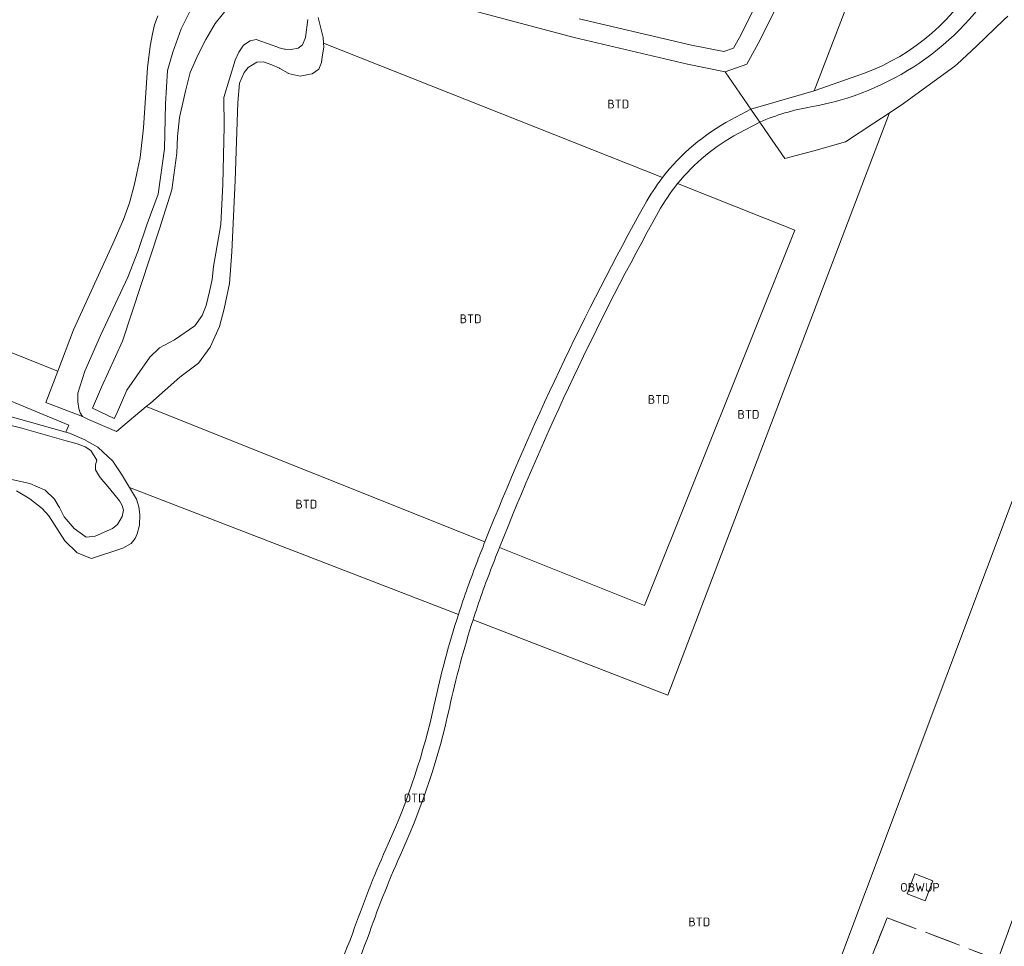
# Model space of a CAD drawing. Header units: metres. Extents: x 207644 to 210135, y 370459 to 373417.
# Tile 8 of 256: x 208017 to 208118, y 371691 to 371787. Entities that reach past the tile are written whole.
import ezdxf
from ezdxf.enums import TextEntityAlignment as Align

# ---------------------------------------------------------------- set-up
doc = ezdxf.new("R2010")
doc.units = ezdxf.units.M
doc.linetypes.add('HIDDEN2', pattern=[4.7625, 3.175, -1.5875])
for name, color, linetype in [('BTD', 7, 'Continuous'), ('KAD_Vastgesteld_Perceel', 212, 'Continuous'), ('OBWUP', 7, 'Continuous'), ('OTD', 7, 'Continuous')]:
    doc.layers.add(name, color=color, linetype=linetype)
doc.layers.add('GIMGMV', color=7, linetype='Continuous', lineweight=25)
doc.layers.add('GMV', color=7, linetype='Continuous', lineweight=25)
doc.styles.add('ISO', font='isocpeur.ttf', dxfattribs={"height": 1})

msp = doc.modelspace()

# ---------------------------------------------------------------- linework, layer by layer
at = {"layer": 'GIMGMV', "color": 253, "linetype": 'Continuous', "lineweight": 13}
for points in [[(208108.879, 371698.826), (208108.1, 371696.795)], [(208110.726, 371698.118), (208108.879, 371698.826)], [(208109.946, 371696.087), (208110.726, 371698.118)], [(208108.1, 371696.795), (208109.946, 371696.087)]]:
    msp.add_lwpolyline(points, dxfattribs=at)
at = {"layer": 'GMV', "color": 253, "linetype": 'Continuous', "lineweight": 13}
for points in [[(208153.28, 371921.561), (208098.545, 371779.207)], [(208093.705, 371790.333), (208091.043, 371784.998)], [(208092.813, 371784.065), (208095.548, 371789.548)], [(208037.058, 371786.128), (208038.498, 371787.91)], [(208031.16, 371786.917), (208030.825, 371786.002)], [(208033.555, 371785.58), (208034.437, 371787.351)], [(208046.581, 371786.54), (208046.333, 371784.693)], [(208048.127, 371784.68), (208047.614, 371786.734)], [(208063.986, 371787.312), (208073.923, 371784.672)], [(208085.959, 371783.901), (208074.408, 371786.612)], [(208118.031, 371786.5), (208115.203, 371783.813)], [(208118.438, 371786.875), (208118.031, 371786.5)], [(208030.825, 371786.002), (208030.624, 371785.076)], [(208032.702, 371783.176), (208033.555, 371785.58)], [(208036.086, 371784.489), (208037.058, 371786.128)], [(208030.624, 371785.076), (208030.371, 371783.795)], [(208035.297, 371782.946), (208036.086, 371784.489)], [(208041.26, 371784.488), (208040.66, 371784.356)], [(208042.788, 371783.92), (208041.26, 371784.488)], [(208046.333, 371784.693), (208046.024, 371783.952)], [(208048.173, 371784.12), (208048.127, 371784.68)], [(208073.923, 371784.672), (208085.535, 371781.946)], [(208091.043, 371784.998), (208090.255, 371783.581)], [(208030.371, 371783.795), (208030.098, 371781.589)], [(208039.971, 371783.899), (208039.48, 371783.198)], [(208040.66, 371784.356), (208039.971, 371783.899)], [(208043.38, 371783.723), (208042.788, 371783.92)], [(208043.635, 371783.638), (208043.38, 371783.723)], [(208044.167, 371783.498), (208043.635, 371783.638)], [(208044.24, 371783.479), (208044.167, 371783.498)], [(208044.839, 371783.448), (208044.24, 371783.479)], [(208045.558, 371783.579), (208044.839, 371783.448)], [(208045.842, 371783.806), (208045.558, 371783.579)], [(208046.024, 371783.952), (208045.842, 371783.806)], [(208048.052, 371782.691), (208048.208, 371783.689)], [(208082.972, 371770.302), (208048.173, 371784.12)], [(208048.208, 371783.689), (208048.173, 371784.12)], [(208089.27, 371783.24), (208085.959, 371783.901)], [(208090.255, 371783.581), (208089.27, 371783.24)], [(208091.631, 371781.941), (208092.813, 371784.065)], [(208115.203, 371783.813), (208113.234, 371781.938)], [(208032.164, 371781.312), (208032.702, 371783.176)], [(208034.475, 371781.113), (208035.297, 371782.946)], [(208039.48, 371783.198), (208039.094, 371782.353)], [(208047.953, 371782.124), (208048.052, 371782.691)], [(208030.098, 371781.589), (208029.685, 371775.423)], [(208039.094, 371782.353), (208037.928, 371778.522)], [(208040.015, 371781.081), (208040.431, 371781.611)], [(208040.431, 371781.611), (208041.321, 371782.163)], [(208041.321, 371782.163), (208042.009, 371782.191)], [(208042.009, 371782.191), (208042.878, 371781.881)], [(208042.878, 371781.881), (208043.659, 371781.535)], [(208043.659, 371781.535), (208043.706, 371781.507)], [(208043.706, 371781.507), (208044.538, 371781.015)], [(208047.022, 371780.95), (208047.687, 371781.429)], [(208047.687, 371781.429), (208047.691, 371781.439)], [(208047.691, 371781.439), (208047.953, 371782.124)], [(208085.535, 371781.946), (208089.411, 371781.172)], [(208089.411, 371781.172), (208091.631, 371781.941)], [(208112.984, 371781.75), (208107.484, 371777.75)], [(208113.234, 371781.938), (208112.984, 371781.75)], [(208031.957, 371777.885), (208032.164, 371781.312)], [(208034.01, 371779.17), (208034.475, 371781.113)], [(208039.556, 371779.986), (208040.015, 371781.081)], [(208044.538, 371781.015), (208044.559, 371781.002)], [(208044.559, 371781.002), (208045.785, 371780.727)], [(208045.785, 371780.727), (208046.643, 371780.882)], [(208046.643, 371780.882), (208047.022, 371780.95)], [(208092.051, 371777.336), (208089.411, 371781.172)], [(208098.545, 371779.207), (208103.609, 371781.003)], [(208039.367, 371778.028), (208039.556, 371779.986)], [(208033.393, 371776.462), (208034.01, 371779.17)], [(208037.928, 371778.522), (208037.974, 371775.556)], [(208092.051, 371777.336), (208098.545, 371779.207)], [(208031.842, 371773.256), (208031.957, 371777.885)], [(208039.115, 371770.024), (208039.367, 371778.028)], [(208092.051, 371777.336), (208089.993, 371776.237)], [(208092.508, 371776.673), (208092.051, 371777.336)], [(208107.484, 371777.75), (208106.297, 371776.949)], [(208033.191, 371774.527), (208033.393, 371776.462)], [(208083.531, 371717.188), (208106.297, 371776.949)], [(208092.969, 371776.004), (208092.508, 371776.673)], [(208104.688, 371775.906), (208106.234, 371776.906)], [(208106.234, 371776.906), (208106.297, 371776.949)], [(208029.685, 371775.423), (208029.348, 371772.366)], [(208037.974, 371775.556), (208037.85, 371769.638)], [(208092.969, 371776.004), (208090.747, 371774.826)], [(208093.861, 371774.707), (208092.969, 371776.004)], [(208101.766, 371773.969), (208104.688, 371775.906)], [(208033.128, 371772.804), (208033.191, 371774.527)], [(208095.531, 371772.281), (208093.861, 371774.707)], [(208098.5, 371773.063), (208101.766, 371773.969)], [(208029.348, 371772.366), (208028.778, 371769.642)], [(208031.203, 371768.605), (208031.842, 371773.256)], [(208032.616, 371769.061), (208033.128, 371772.804)], [(208095.531, 371772.281), (208098.5, 371773.063)], [(208028.778, 371769.642), (208028.269, 371767.701)], [(208037.85, 371769.638), (208037.629, 371765.483)], [(208038.76, 371762.705), (208039.115, 371770.024)], [(208096.563, 371764.906), (208084.525, 371769.686)], [(208030.064, 371765.568), (208031.203, 371768.605)], [(208031.345, 371765.061), (208032.616, 371769.061)], [(208028.269, 371767.701), (208027.625, 371766)], [(208027.625, 371766), (208026.548, 371763.522)], [(208029.121, 371762.738), (208030.064, 371765.568)], [(208037.629, 371765.483), (208036.893, 371761.18)], [(208027.54, 371753.532), (208031.345, 371765.061)], [(208081.141, 371726.375), (208096.563, 371764.906)], [(208026.548, 371763.522), (208022.509, 371754.692)], [(208028.099, 371760.088), (208029.121, 371762.738)], [(208038.517, 371759.424), (208038.76, 371762.705)], [(208036.893, 371761.18), (208036.752, 371759.853)], [(208025.293, 371754.088), (208028.099, 371760.088)], [(208036.752, 371759.853), (208036.478, 371758.632)], [(208037.987, 371756.84), (208038.517, 371759.424)], [(208001.219, 371758.281), (208020.883, 371750.431)], [(208036.478, 371758.632), (208036.132, 371757.176)], [(208036.132, 371757.176), (208035.708, 371756.167)], [(208035.708, 371756.167), (208034.958, 371755.079)], [(208037.501, 371755.011), (208037.987, 371756.84)], [(208034.958, 371755.079), (208032.883, 371753.66)], [(208022.509, 371754.692), (208020.883, 371750.431)], [(208023.658, 371750.436), (208025.293, 371754.088)], [(208036.548, 371752.905), (208037.501, 371755.011)], [(208025.365, 371748.812), (208027.54, 371753.532)], [(208032.883, 371753.66), (208031.324, 371752.838)], [(208031.324, 371752.838), (208030.351, 371751.881)], [(208035.348, 371751.261), (208036.548, 371752.905)], [(208030.351, 371751.881), (208029.317, 371750.393)], [(208033.429, 371749.822), (208035.348, 371751.261)], [(208099.76, 371686.135), (208124.484, 371752.032)], [(208019.659, 371747.222), (208020.883, 371750.431)], [(208022.966, 371748.188), (208023.658, 371750.436)], [(208029.317, 371750.393), (208027.986, 371748.473)], [(208022.014, 371744.881), (208010.797, 371749.55)], [(208030.416, 371747.161), (208033.429, 371749.822)], [(208022.962, 371747.301), (208022.966, 371748.188)], [(208024.469, 371746.628), (208025.365, 371748.812)], [(208027.986, 371748.473), (208026.892, 371745.956)], [(208023.443, 371745.791), (208019.659, 371747.222)], [(208023.042, 371746.618), (208022.962, 371747.301)], [(208029.982, 371746.799), (208030.416, 371747.161)], [(208010.515, 371746.263), (208017.213, 371744.593)], [(208021.702, 371744.177), (208013.071, 371746.614)], [(208023.18, 371746.165), (208023.042, 371746.618)], [(208023.443, 371745.791), (208023.18, 371746.165)], [(208026.668, 371745.568), (208024.469, 371746.628)], [(208026.924, 371744.247), (208029.982, 371746.799)], [(208029.982, 371746.799), (208064.748, 371732.92)], [(208023.443, 371745.791), (208024.034, 371745.464)], [(208024.034, 371745.464), (208026.924, 371744.247)], [(208026.892, 371745.956), (208026.668, 371745.568)], [(208017.213, 371744.593), (208021.739, 371743.301)], [(208021.702, 371744.177), (208022.014, 371744.881)], [(208022.102, 371744.064), (208021.702, 371744.177)], [(208023.611, 371743.429), (208022.102, 371744.064)], [(208021.739, 371743.301), (208022.888, 371742.979)], [(208022.888, 371742.979), (208023.704, 371742.676)], [(208024.999, 371742.642), (208023.611, 371743.429)], [(208023.704, 371742.676), (208024.28, 371742.285)], [(208024.28, 371742.285), (208024.888, 371741.32)], [(208026.536, 371741.195), (208024.999, 371742.642)], [(208024.888, 371741.32), (208024.774, 371740.841)], [(208027.439, 371739.881), (208026.536, 371741.195)], [(208024.774, 371740.841), (208024.76, 371740.311)], [(208024.76, 371740.311), (208025.172, 371739.629)], [(208018.012, 371738.892), (208015.686, 371739.416)], [(208025.172, 371739.629), (208025.248, 371739.537)], [(208025.248, 371739.537), (208026.195, 371738.392)], [(208028.27, 371738.492), (208027.439, 371739.881)], [(208016.647, 371738.165), (208018.028, 371737.328)], [(208019.596, 371738.215), (208018.012, 371738.892)], [(208020.548, 371737.309), (208019.596, 371738.215)], [(208026.195, 371738.392), (208027.228, 371737.143)], [(208028.979, 371737.306), (208028.27, 371738.492)], [(208028.27, 371738.492), (208062.033, 371725.476)], [(208018.028, 371737.328), (208019.288, 371736.355)], [(208020.945, 371736.653), (208020.548, 371737.309)], [(208027.228, 371737.143), (208027.492, 371736.646)], [(208029.206, 371736.523), (208028.979, 371737.306)], [(208019.288, 371736.355), (208019.97, 371735.592)], [(208021.062, 371736.46), (208020.945, 371736.653)], [(208021.56, 371735.485), (208021.062, 371736.46)], [(208027.639, 371736.175), (208027.491, 371735.513)], [(208027.492, 371736.646), (208027.639, 371736.175)], [(208029.333, 371735.738), (208029.206, 371736.523)], [(208019.97, 371735.592), (208021.617, 371733.019)], [(208022.558, 371734.28), (208021.56, 371735.485)], [(208027.491, 371735.513), (208027.007, 371734.698)], [(208029.269, 371734.625), (208029.333, 371735.738)], [(208023.798, 371733.411), (208022.558, 371734.28)], [(208026.514, 371734.289), (208024.743, 371733.501)], [(208027.007, 371734.698), (208026.514, 371734.289)], [(208029.058, 371733.74), (208029.269, 371734.625)], [(208021.617, 371733.019), (208022.867, 371731.788)], [(208024.743, 371733.501), (208023.798, 371733.411)], [(208028.443, 371732.763), (208028.837, 371733.262)], [(208028.837, 371733.262), (208029.058, 371733.74)], [(208024.35, 371731.211), (208027.576, 371732.26)], [(208027.576, 371732.26), (208028.443, 371732.763)], [(208066.234, 371732.326), (208081.141, 371726.375)], [(208022.867, 371731.788), (208024.35, 371731.211)], [(208063.528, 371724.899), (208083.531, 371717.188)]]:
    msp.add_lwpolyline(points, dxfattribs=at)
for points in [[(208103.609, 371781.003, 0.1863243), (208115.704, 371791.524)], [(208117.682, 371790.863, -0.217161), (208098.222, 371777.573)], [(208098.222, 371777.573, 0.0595595), (208092.969, 371776.004)], [(208089.993, 371776.237, 0.1060566), (208082.972, 371770.302)], [(208090.747, 371774.826, 0.1003298), (208084.525, 371769.686)], [(208082.972, 371770.302, 0.0374818), (208081.164, 371767.559)], [(208084.525, 371769.686, 0.0433577), (208082.563, 371766.781)], [(208081.164, 371767.559, 0.0325692), (208064.748, 371732.92)], [(208082.563, 371766.781, 0.0326021), (208066.234, 371732.326)], [(208064.748, 371732.92, 0.0019155), (208063.968, 371730.933)], [(208066.234, 371732.326, 0.0021026), (208065.46, 371730.354)], [(208063.968, 371730.933, 0.0144184), (208062.033, 371725.476)], [(208065.46, 371730.354, 0.0147039), (208063.528, 371724.899)], [(208062.033, 371725.476, 0.0244258), (208059.534, 371716.194)], [(208063.528, 371724.899, 0.0240099), (208061.097, 371715.854)], [(208059.534, 371716.194, -0.0523705), (208054.816, 371701.918)], [(208061.097, 371715.854, -0.0524021), (208056.274, 371701.26)], [(208054.816, 371701.918, 0.0214209), (208051.372, 371693.324)], [(208056.274, 371701.26, 0.0212953), (208052.882, 371692.793)], [(208051.372, 371693.324, -0.0643494), (208046.495, 371683.649)], [(208052.882, 371692.793, -0.0643094), (208047.82, 371682.752)]]:
    msp.add_lwpolyline(points, format="xyb", dxfattribs=at)
at = {"layer": 'KAD_Vastgesteld_Perceel', "color": 253, "linetype": 'HIDDEN2', "lineweight": 13}
msp.add_lwpolyline([(208119.575, 371695.886), (208117.397, 371690.015), (208106.045, 371694.342), (208100.812, 371681.275)], dxfattribs=at)
for points in [[(208147.618, 371685.375), (208145.421, 371679.458), (208131.782, 371684.675), (208132.438, 371686.388), (208128.371, 371687.931), (208127.081, 371684.544), (208124.734, 371685.43), (208124.673, 371685.269), (208123.257, 371685.802), (208123.911, 371687.536), (208117.397, 371690.015), (208119.575, 371695.886), (208147.618, 371685.375)], [(208140.293, 371665.643), (208131.446, 371668.934), (208133.771, 371674.994), (208112.178, 371682.92), (208110.209, 371677.648), (208101.363, 371681.062), (208100.812, 371681.275), (208106.045, 371694.342), (208117.397, 371690.015), (208115.048, 371683.753), (208122.97, 371680.76), (208132.779, 371677.114), (208143.138, 371673.309), (208140.293, 371665.643)]]:
    msp.add_lwpolyline(points, close=True, dxfattribs=at)

# ---------------------------------------------------------------- texts
at = {"layer": 'BTD', "color": 253, "linetype": 'Continuous', "lineweight": 13, "style": 'ISO'}
for p in [(208078.437, 371777.858), (208063.273, 371755.816), (208082.59, 371747.538), (208091.806, 371746.002), (208046.41, 371736.787), (208086.754, 371693.906)]:
    msp.add_text('BTD', height=0.9, dxfattribs=at).set_placement(p, align=Align.MIDDLE_CENTER)
at = {"layer": 'OBWUP', "color": 253, "linetype": 'Continuous', "lineweight": 13, "style": 'ISO'}
msp.add_text('OBWUP', height=0.9, dxfattribs=at).set_placement((208109.413, 371697.456), align=Align.MIDDLE_CENTER)
at = {"layer": 'OTD', "color": 253, "linetype": 'Continuous', "lineweight": 13, "style": 'ISO'}
msp.add_text('OTD', height=0.9, dxfattribs=at).set_placement((208057.532, 371706.635), align=Align.MIDDLE_CENTER)

doc.saveas('drawing.dxf')
